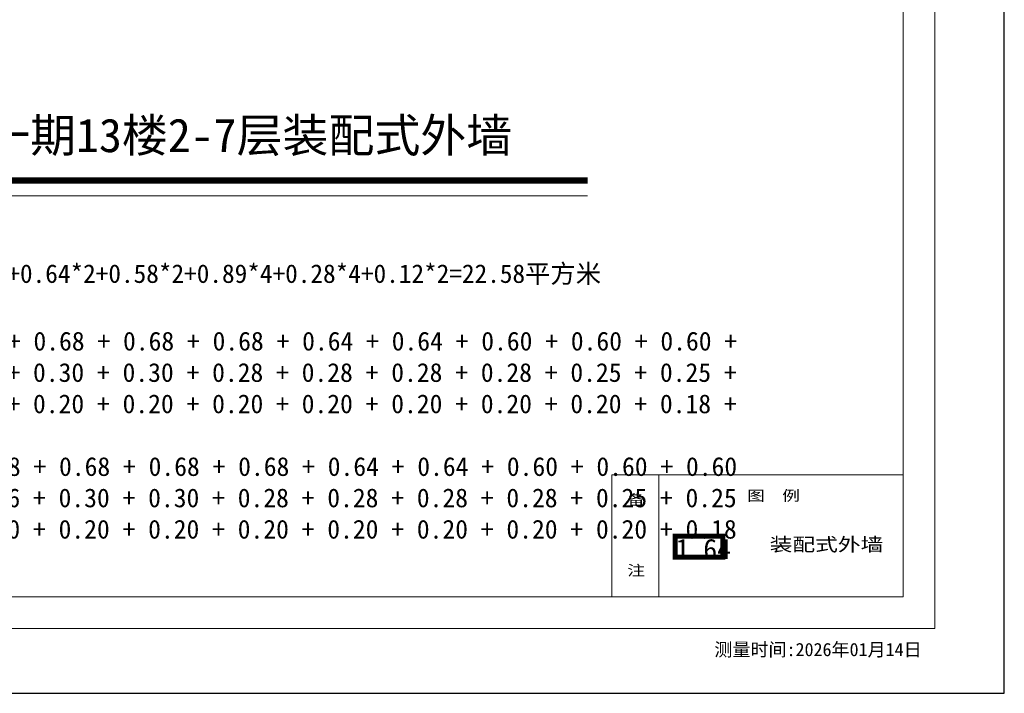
# Model space of a CAD drawing. Header units: millimetres. Extents: x 296296 to 297283, y 219875 to 220035.
# Tile 238 of 256: x 297188 to 297228, y 219973 to 220000. Entities that reach past the tile are written whole.
import ezdxf
from ezdxf.enums import TextEntityAlignment as Align

# ---------------------------------------------------------------- set-up
doc = ezdxf.new("R2010")
doc.units = ezdxf.units.MM
doc.linetypes.add('__DASH', pattern=[0.35, 0.25, -0.1])
for name, color, linetype in [('$计算结果', 7, 'Continuous'), ('$面积结果', 7, 'Continuous'), ('PUB_TEXT', 7, 'Continuous'), ('面积-住宅全面积', 1, 'Continuous'), ('面积-住宅半面积', 1, 'Continuous')]:
    doc.layers.add(name, color=color, linetype=linetype)
for name, color, linetype, lineweight in [('243100', 255, 'Continuous', 9), ('A21400', 255, 'Continuous', 9), ('A67000', 255, 'Continuous', 9), ('图廓', 255, 'Continuous', 9)]:
    doc.layers.add(name, color=color, linetype=linetype, lineweight=lineweight)
doc.layers.add('打印图框', color=252, linetype='Continuous', plot=False)
doc.styles.add('dw', font='simhei.ttf')
doc.styles.add('style1', font='simhei.ttf', dxfattribs={"width": 0.75})
doc.styles.add('黑体', font='simhei.ttf', dxfattribs={"width": 0.7})

msp = doc.modelspace()

# ---------------------------------------------------------------- linework, layer by layer
at = {"layer": '243100', "color": 7}
for p, q in [((297212.124, 219981.786), (297212.124, 219976.853)), ((297212.124, 219981.786), (297223.895, 219981.786)), ((297214.025, 219981.786), (297214.025, 219976.853))]:
    msp.add_line(p, q, dxfattribs=at)
at = {"layer": '243100', "color": 7, "const_width": 0.252, "elevation": 0}
msp.add_lwpolyline([(297164.192, 219993.675), (297211.146, 219993.675)], dxfattribs=at)
at = {"layer": '243100', "color": 7, "elevation": 0}
msp.add_lwpolyline([(297164.192, 219993.06), (297211.146, 219993.06)], dxfattribs=at)
at = {"layer": 'A21400', "color": 7}
for p, q in [((297225.177, 220030.503), (297225.177, 219975.57)), ((297223.895, 220029.221), (297223.895, 219976.853)), ((297223.895, 219976.853), (297151.221, 219976.853)), ((297225.177, 219975.57), (297149.938, 219975.57))]:
    msp.add_line(p, q, dxfattribs=at)
at = {"layer": '打印图框', "color": 6, "ltscale": 0.5}
msp.add_lwpolyline([(297145.917, 219972.953), (297227.983, 219972.953), (297227.983, 220033.743), (297145.917, 220033.743)], close=True, dxfattribs=at)
at = {"layer": '面积-住宅全面积', "color": 5, "const_width": 0.2}
msp.add_lwpolyline([(297214.681, 219979.3), (297216.614, 219979.3), (297216.614, 219978.45), (297214.681, 219978.45)], close=True, dxfattribs=at)

# ---------------------------------------------------------------- texts
at = {"layer": '$计算结果', "insert": (297156.175, 219982.072), "char_height": 0.759873, "width": 61.54974, "attachment_point": 4, "style": 'dw'}
msp.add_mtext('建筑基底面积：0.89 + 0.89 + 0.89 + 0.89 + 0.84 + 0.84 + 0.68 + 0.68 + 0.68 + 0.68 + 0.64 + 0.64 + 0.60 + 0.60 + 0.60 + 0.60 + 0.60 + 0.60 + 0.60 + 0.60 + 0.58 + 0.58 + 0.46 + 0.46 + 0.30 + 0.30 + 0.28 + 0.28 + 0.28 + 0.28 + 0.25 + 0.25 + 0.22 + 0.22 + 0.21 + 0.21 + 0.21 + 0.21 + 0.20 + 0.20 + 0.20 + 0.20 + 0.20 + 0.20 + 0.20 + 0.20 + 0.20 + 0.20 + 0.18 + 0.18 + 0.18 + 0.18 + 0.12 + 0.12 = 22.58平方米\\P  基底基底面积：0.89 + 0.89 + 0.89 + 0.89 + 0.84 + 0.84 + 0.68 + 0.68 + 0.68 + 0.68 + 0.64 + 0.64 + 0.60 + 0.60 + 0.60 + 0.60 + 0.60 + 0.60 + 0.60 + 0.60 + 0.58 + 0.58 + 0.46 + 0.46 + 0.30 + 0.30 + 0.28 + 0.28 + 0.28 + 0.28 + 0.25 + 0.25 + 0.22 + 0.22 + 0.21 + 0.21 + 0.21 + 0.21 + 0.20 + 0.20 + 0.20 + 0.20 + 0.20 + 0.20 + 0.20 + 0.20 + 0.20 + 0.20 + 0.18 + 0.18 + 0.18 + 0.18 + 0.12 + 0.12 = 22.58平方米\\P本层基底建筑面积：22.58 = 22.58平方米', dxfattribs=at)
at = {"layer": '$面积结果', "color": 5, "style": 'dw'}
msp.add_text('1.64', height=0.8207, dxfattribs=at).set_placement((297214.706, 219978.375))
at = {"layer": 'A67000', "color": 7, "style": 'dw'}
msp.add_text('江岸区新兴街二、三期地块一期13楼2-7层装配式外墙', height=1.3608, dxfattribs=at).set_placement((297164.494, 219994.821))
at = {"layer": 'A67000', "color": 7, "style": 'dw', "width": 1.25}
for s, p in [('图  例', (297217.592, 219980.734)), ('备', (297212.753, 219980.566)), ('注', (297212.753, 219977.712))]:
    msp.add_text(s, height=0.417, dxfattribs=at).set_placement(p)
at = {"layer": 'PUB_TEXT', "color": 7, "style": '黑体'}
msp.add_text('0.22*2+0.60*8+0.68*4+0.18*4+0.20*10+0.84*2+0.21*4+0.25*2+0.46*2+0.30*2+0.64*2+0.58*2+0.89*4+0.28*4+0.12*2=22.58平方米', height=0.75, dxfattribs=at).set_placement((297151.99, 219989.538))
at = {"layer": '图廓', "color": 7, "style": 'style1', "width": 1}
msp.add_text('测量时间:2026年01月14日', height=0.53437, dxfattribs=at).set_placement((297220.457, 219974.733), align=Align.MIDDLE)
at = {"layer": '面积-住宅半面积', "color": 5, "linetype": '__DASH', "ltscale": 3, "style": 'dw', "width": 1.25}
msp.add_text('装配式外墙', height=0.5389, dxfattribs=at).set_placement((297218.503, 219978.7))

doc.saveas('drawing.dxf')
